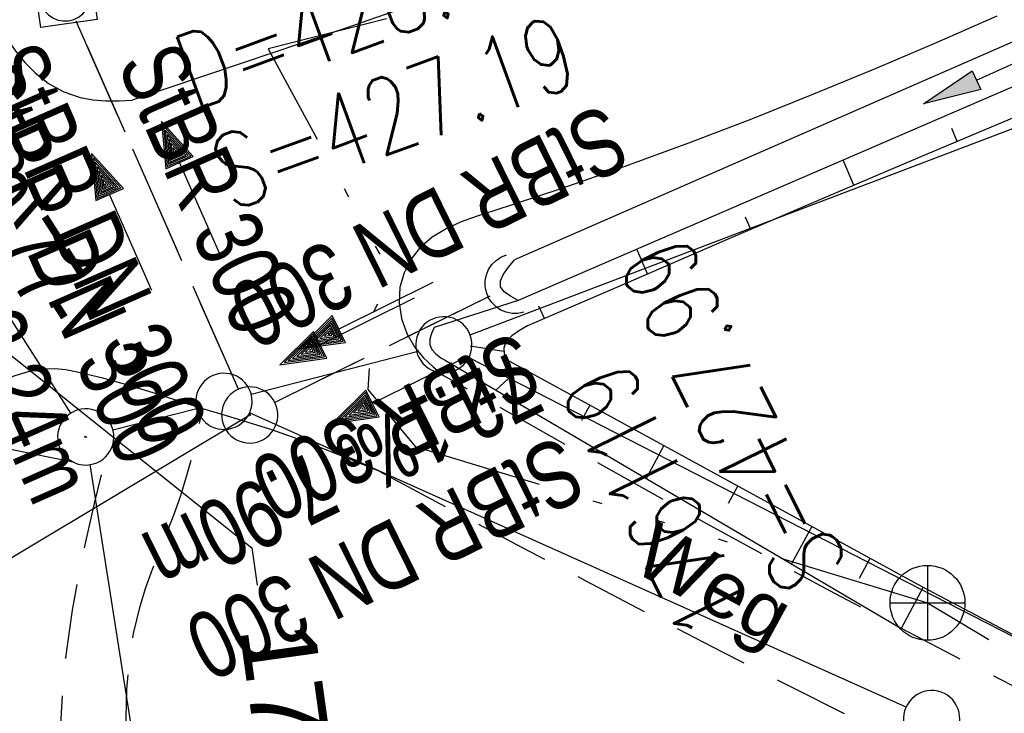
# Model space of a CAD drawing. Extents: x 508886 to 509272, y 449452 to 450225.
# Tile 33 of 46: x 509102 to 509128, y 450044 to 450062. Entities that reach past the tile are written whole.
import ezdxf
from ezdxf import colors
from ezdxf.entities.mleader import LeaderData, LeaderLine
from ezdxf.math import Vec2, Vec3

# ---------------------------------------------------------------- set-up
doc = ezdxf.new("R2010")
doc.units = 0
doc.header["$LTSCALE"] = 10
doc.header["$MEASUREMENT"] = 0
for name, pattern in [('ACAD_ISO14W100', [25.5, 12, -3, 0.5, -3, 0.5, -3, 0.5, -3]), ('AUSGEZOGEN', [0]), ('LT00', [0]), ('LT11', [0.3, 0.2, -0.1]), ('LT12', [0.4, 0.3, -0.1]), ('STRICHLINIE2', [0.375, 0.25, -0.125])]:
    doc.linetypes.add(name, pattern=pattern)
doc.layers.get('0').update_dxf_attribs({"linetype": 'LT00'})
for name, color, linetype in [('--EK_FBR', 250, 'LT00'), ('--EK_Halt-Pfeil', 4, 'LT00'), ('--EK_Haltung', 7, 'STRICHLINIE2'), ('--EK_Haltung-Text', 140, 'LT00'), ('--EK_Schacht-Text', 5, 'LT00'), ('--EL_DFK_AB_L', 21, 'LT00'), ('--EL_DFK_AB_P', 7, 'LT00'), ('--EL_Halt-Pfeil', 4, 'LT00'), ('--EL_Haltung', 182, 'STRICHLINIE2'), ('--EL_Haltung-Text', 182, 'LT00'), ('ABSTAND', 8, 'LT00'), ('DFK_AB_L', 21, 'LT00'), ('DFK_AB_P', 7, 'LT00'), ('DFK_GZPKT', 250, 'LT00'), ('DFK_KATASTER', 250, 'LT00'), ('DL', 182, 'LT12'), ('DL_PFEIL', 201, 'LT00'), ('DL_TEXT', 182, 'LT00'), ('FELDWEG_TEXT', 250, 'Continuous'), ('FESTPKT_TEXT_B', 211, 'LT00'), ('PFEIL', 140, 'AUSGEZOGEN'), ('TELEKOM', 210, 'ACAD_ISO14W100'), ('TELEKOM_TEXT', 210, 'Continuous'), ('V123_AFBR_BAB', 250, 'LT00'), ('V123_BOESCH', 250, 'LT00'), ('V123_BOSCHUNG', 250, 'LT00'), ('V123_ERDWEG', 250, 'LT11'), ('V123_FELDWEG', 250, 'LT11'), ('V123_GRABEN', 250, 'LT00'), ('V123_KA_MULD', 182, 'LT00'), ('V123_KA_PRUF', 182, 'LT00'), ('V123_UK_DURCH', 182, 'LT00')]:
    doc.layers.add(name, color=color, linetype=linetype)
doc.styles.add('Beschrift', font='ARIAL.TTF')
doc.styles.add('Haltungsbeschriftung', font='ARIAL.TTF', dxfattribs={"width": 0.75})
doc.styles.add('schachtbeschriftung', font='romans.shx', dxfattribs={"width": 0.75, "height": 2})
doc.styles.get("Standard").update_dxf_attribs({"font": 'ARIAL.TTF'})

# ---------------------------------------------------------------- blocks, each defined once
blk = doc.blocks.new('SYMB7010')
at = {"color": 0, "linetype": 'ByBlock'}
for points in [[(-0.031408, 0.499213), (-0.093728, 0.49134), (-0.15457, 0.475719), (-0.212975, 0.452595), (-0.268021, 0.422333), (-0.31884, 0.385411), (-0.36463, 0.342411), (-0.40467, 0.29401), (-0.438329, 0.240973), (-0.465074, 0.184136), (-0.484486, 0.124395), (-0.496256, 0.062692), (-0.5002, 0)], [(0.5002, 0), (0.496256, 0.062692), (0.484485, 0.124395), (0.465074, 0.184136), (0.438329, 0.240973), (0.40467, 0.29401), (0.36463, 0.342411), (0.31884, 0.385411), (0.268021, 0.422333), (0.212975, 0.452595), (0.15457, 0.475719), (0.093728, 0.49134), (0.031408, 0.499213), (-0.031408, 0.499213)], [(-0.5002, 0), (-0.496256, -0.062692), (-0.484486, -0.124395), (-0.465075, -0.184136), (-0.438329, -0.240973), (-0.404671, -0.29401), (-0.36463, -0.342411), (-0.31884, -0.385411), (-0.268021, -0.422333), (-0.212975, -0.452595), (-0.154571, -0.475719), (-0.093728, -0.49134), (-0.031408, -0.499213), (0.031408, -0.499213)], [(0.031408, -0.499213), (0.093728, -0.491341), (0.15457, -0.475719), (0.212975, -0.452595), (0.268021, -0.422333), (0.31884, -0.385411), (0.36463, -0.342411), (0.404671, -0.294011), (0.438329, -0.240974), (0.465075, -0.184136), (0.484486, -0.124395), (0.496256, -0.062692), (0.500201, 0)]]:
    blk.add_lwpolyline(points, dxfattribs=at)
blk = doc.blocks.new('SYMB0003')
at = {"color": 0, "linetype": 'ByBlock'}
for p, q in [((-0.015712, 0), (0.010166, 0.012015)), ((0, -0.021257), (-0.015712, 0)), ((0.010166, 0.012015), (0, -0.021257))]:
    blk.add_line(p, q, dxfattribs=at)
for points in [[(-0.031395, 0.499013), (-0.093691, 0.491144), (-0.154509, 0.475528), (-0.21289, 0.452414), (-0.267913, 0.422164), (-0.318712, 0.385257), (-0.364484, 0.342274), (-0.404509, 0.293893), (-0.438154, 0.240877), (-0.464888, 0.184062), (-0.484292, 0.124345), (-0.496058, 0.062667), (-0.5, 0)], [(0.5, 0), (0.496057, 0.062667), (0.484292, 0.124345), (0.464888, 0.184062), (0.438153, 0.240877), (0.404509, 0.293893), (0.364484, 0.342274), (0.318712, 0.385257), (0.267913, 0.422164), (0.21289, 0.452414), (0.154509, 0.475528), (0.093691, 0.491144), (0.031395, 0.499013), (-0.031395, 0.499013)], [(-0.5, 0), (-0.496058, -0.062667), (-0.484292, -0.124345), (-0.464888, -0.184062), (-0.438154, -0.240877), (-0.404509, -0.293893), (-0.364485, -0.342274), (-0.318712, -0.385257), (-0.267914, -0.422164), (-0.21289, -0.452414), (-0.154509, -0.475529), (-0.093691, -0.491144), (-0.031395, -0.499014), (0.031395, -0.499014)], [(0.031395, -0.499014), (0.093691, -0.491144), (0.154509, -0.475529), (0.21289, -0.452414), (0.267914, -0.422164), (0.318712, -0.385257), (0.364485, -0.342274), (0.404509, -0.293893), (0.438154, -0.240877), (0.464889, -0.184062), (0.484292, -0.124345), (0.496058, -0.062667), (0.5, 0)]]:
    blk.add_lwpolyline(points, dxfattribs=at)
blk = doc.blocks.new('Pfreil3')
at = {"layer": 'PFEIL'}
blk.add_hatch(color=256, dxfattribs=at).paths.add_polyline_path([(-1.549, 0.273), (-1.549, -0.273), (0, 0)])
for p, q in [((-1.549, -0.273), (-1.549, 0.273)), ((-1.549, 0.273), (0, 0)), ((-1.549, 0), (-4.831, 0)), ((0, 0), (-1.549, -0.273))]:
    blk.add_line(p, q, dxfattribs=at)
blk = doc.blocks.new('_None')
blk = doc.blocks.new('SYMB1210')
at = {"color": 0, "linetype": 'ByBlock'}
blk.add_line((0.018815, -0.179014), (0.055623, -0.17119), dxfattribs=at)
for points in [[(-0.2, -0.2), (-0.2, 0.2), (0.2, 0.2), (0.2, -0.2), (-0.2, -0.2)], [(0.018815, 0.179014), (-0.018815, 0.179014), (-0.055623, 0.17119), (-0.09, 0.155885), (-0.120444, 0.133766), (-0.145623, 0.105801), (-0.164438, 0.073213), (-0.176067, 0.037424), (-0.18, 0)], [(0.18, 0), (0.176067, 0.037424), (0.164438, 0.073213), (0.145623, 0.105801), (0.120444, 0.133766), (0.09, 0.155885), (0.055623, 0.17119), (0.018815, 0.179014)], [(-0.18, 0), (-0.176067, -0.037424), (-0.164438, -0.073213), (-0.145623, -0.105801), (-0.120444, -0.133766), (-0.09, -0.155885), (-0.055623, -0.17119), (-0.018815, -0.179014), (0.018815, -0.179014)], [(0.055623, -0.17119), (0.09, -0.155885), (0.120444, -0.133766), (0.145623, -0.105801), (0.164438, -0.073213), (0.176067, -0.037424), (0.18, 0)]]:
    blk.add_lwpolyline(points, dxfattribs=at)
blk = doc.blocks.new('SYMB1107')
at = {"color": 0, "linetype": 'ByBlock'}
for points in [[(-0.2, 0), (-0.196157, 0.039018), (-0.184776, 0.076537), (-0.166294, 0.111114), (-0.141421, 0.141421), (-0.111114, 0.166294), (-0.076537, 0.184776), (-0.039018, 0.196157), (0, 0.2)], [(0, 0.2), (0.039018, 0.196157), (0.076537, 0.184776), (0.111114, 0.166294), (0.141421, 0.141421), (0.166294, 0.111114), (0.184776, 0.076537), (0.196157, 0.039018), (0.2, 0)]]:
    blk.add_lwpolyline(points, dxfattribs=at)
blk = doc.blocks.new('SYMB0070')
at = {"color": 0, "linetype": 'ByBlock'}
for p, q in [((0.5, 0), (0.2, 0.1)), ((0.2, 0.1), (0.2, 0)), ((0.468, 0), (0.21, 0.086)), ((0.21, 0.086), (0.21, -0.086)), ((-0.5, 0), (0.2, 0)), ((0.21, -0.086), (0.468, 0)), ((0.22, -0.072), (0.437, 0)), ((0.23, -0.058), (0.405, 0)), ((0.24, -0.045), (0.374, 0)), ((0.342, 0), (0.25, 0.031)), ((0.25, 0.031), (0.25, -0.031)), ((0.25, -0.031), (0.342, 0)), ((0.26, -0.017), (0.31, 0)), ((0.27, -0.003), (0.279, 0))]:
    blk.add_line(p, q, dxfattribs=at)
for points in [[(0.437, 0), (0.22, 0.072), (0.22, -0.072)], [(0.2, 0), (0.2, -0.1), (0.5, 0)], [(0.405, 0), (0.23, 0.058), (0.23, -0.058)], [(0.374, 0), (0.24, 0.045), (0.24, -0.045)], [(0.31, 0), (0.26, 0.017), (0.26, -0.017)], [(0.279, 0), (0.27, 0.003), (0.27, -0.003)]]:
    blk.add_lwpolyline(points, dxfattribs=at)

msp = doc.modelspace()

# ---------------------------------------------------------------- linework, layer by layer
at = {"layer": '--EK_FBR'}
for points in [[(509143.294, 450074.319), (509141.188, 450073.45), (509139.075, 450072.598), (509136.956, 450071.759), (509134.834, 450070.93), (509132.708, 450070.109), (509130.58, 450069.292), (509128.018, 450068.312), (509125.455, 450067.336), (509122.89, 450066.367), (509120.32, 450065.409), (509117.747, 450064.463), (509115.168, 450063.533), (509112.582, 450062.621), (509110.685, 450061.966), (509108.786, 450061.319), (509106.884, 450060.678), (509104.981, 450060.04)], [(509100.183, 450064.531), (509100.476, 450063.883), (509100.779, 450063.239), (509101.1, 450062.604), (509101.449, 450061.982), (509101.651, 450061.657), (509101.87, 450061.343), (509102.111, 450061.048), (509102.38, 450060.776), (509102.75, 450060.489), (509103.158, 450060.261), (509103.594, 450060.108), (509103.933, 450060.047), (509104.279, 450060.024), (509104.629, 450060.026), (509104.981, 450060.04)], [(509128.057, 450062.28), (509126.439, 450061.57), (509124.811, 450060.875), (509123.169, 450060.196), (509121.511, 450059.534), (509119.831, 450058.891), (509118.127, 450058.268), (509116.396, 450057.666), (509114.632, 450057.088), (509114.193, 450056.946), (509113.765, 450056.791), (509113.358, 450056.608), (509112.985, 450056.38), (509112.658, 450056.094), (509112.417, 450055.783), (509112.236, 450055.428), (509112.128, 450055.044), (509112.105, 450054.626), (509112.167, 450054.21), (509112.308, 450053.812), (509112.516, 450053.452), (509112.751, 450053.171), (509113.018, 450052.919), (509113.301, 450052.682)], [(509111.572, 450050.132), (509110.855, 450050.426), (509110.135, 450050.714), (509109.411, 450050.989), (509108.68, 450051.244), (509108.078, 450051.436), (509107.473, 450051.619), (509106.868, 450051.802), (509106.202, 450052.012), (509105.537, 450052.225), (509104.87, 450052.43), (509104.196, 450052.619), (509103.512, 450052.782), (509103.213, 450052.839), (509102.915, 450052.871), (509102.556, 450052.856), (509102.2, 450052.789), (509101.847, 450052.682), (509101.496, 450052.55), (509101.145, 450052.404), (509097.941, 450051.425)]]:
    msp.add_lwpolyline(points, dxfattribs=at)
at = {"layer": '--EK_FBR', "linetype": 'LT11', "flags": 128}
for points in [[(509198.756, 450003.437), (509197.721, 450003.501), (509196.687, 450003.571), (509195.655, 450003.652), (509194.628, 450003.752), (509193.605, 450003.874), (509192.59, 450004.027), (509191.582, 450004.215), (509190.583, 450004.444), (509189.763, 450004.668), (509188.948, 450004.918), (509188.138, 450005.187), (509187.331, 450005.469), (509186.525, 450005.758), (509183.764, 450007.452), (509181.05, 450009.22), (509178.384, 450011.061), (509175.769, 450012.972), (509173.207, 450014.954), (509170.699, 450017.004), (509168.914, 450018.437), (509167.127, 450019.866), (509165.335, 450021.29), (509163.537, 450022.706), (509161.73, 450024.11), (509159.912, 450025.5), (509158.08, 450026.874), (509156.234, 450028.227), (509154.181, 450029.691), (509152.106, 450031.126), (509150.009, 450032.528), (509147.889, 450033.895), (509145.747, 450035.224), (509143.581, 450036.514), (509141.391, 450037.762), (509139.824, 450038.621), (509138.247, 450039.46), (509136.661, 450040.285), (509135.069, 450041.098), (509133.473, 450041.903), (509131.875, 450042.704), (509130.277, 450043.505), (509128.68, 450044.308), (509127.087, 450045.119), (509125.499, 450045.94), (509123.739, 450046.87), (509121.987, 450047.816), (509120.242, 450048.774), (509118.502, 450049.742), (509116.766, 450050.718), (509115.033, 450051.699), (509113.301, 450052.682)], [(509146.829, 449664.899), (509146.681, 449666.116), (509146.537, 449667.334), (509146.401, 449668.552), (509146.278, 449669.77), (509146.173, 449670.99), (509146.066, 449672.584), (509145.991, 449674.18), (509145.944, 449675.777), (509145.92, 449677.376), (509145.915, 449678.976), (509145.924, 449680.577), (509145.943, 449682.179), (509145.967, 449683.78), (509145.992, 449685.382), (509146.013, 449686.984), (509146.027, 449688.586), (509146.024, 449691.16), (509145.992, 449693.733), (509145.933, 449696.305), (509145.849, 449698.875), (509145.743, 449701.445), (509145.619, 449704.014), (509145.478, 449706.582), (509145.356, 449708.63), (509145.228, 449710.678), (509145.098, 449712.725), (509144.967, 449714.773), (509144.841, 449716.821), (509144.721, 449718.869), (509144.61, 449720.917), (509144.512, 449722.966), (509144.43, 449725.015), (509144.366, 449727.052), (509144.317, 449729.089), (509144.28, 449731.127), (509144.251, 449733.165), (509144.227, 449735.203), (509144.205, 449737.242), (509144.182, 449739.28), (509144.154, 449741.319), (509144.117, 449743.357), (509144.055, 449745.935), (509143.978, 449748.513), (509143.89, 449751.091), (509143.793, 449753.668), (509143.69, 449756.245), (509143.586, 449758.821), (509143.484, 449761.397), (509143.393, 449763.8), (509143.309, 449766.203), (509143.233, 449768.607), (509143.169, 449771.011), (509143.119, 449773.417), (509143.084, 449775.824), (509143.068, 449778.233), (509143.069, 449780.119), (509143.077, 449782.006), (509143.089, 449783.893), (509143.1, 449785.781), (509143.105, 449787.668), (509143.099, 449789.554), (509143.079, 449791.438), (509143.038, 449793.321), (509142.974, 449795.201), (509142.881, 449797.079), (509142.754, 449798.953), (509142.589, 449800.823), (509142.382, 449802.689), (509142.15, 449804.407), (509141.881, 449806.122), (509141.58, 449807.833), (509141.25, 449809.539), (509140.895, 449811.242), (509140.518, 449812.942), (509140.124, 449814.638), (509139.716, 449816.33), (509139.281, 449818.087), (509138.838, 449819.841), (509138.392, 449821.593), (509137.945, 449823.344), (509137.501, 449825.095), (509137.064, 449826.848), (509136.636, 449828.602), (509136.222, 449830.359), (509135.824, 449832.12), (509135.389, 449834.157), (509134.978, 449836.2), (509134.588, 449838.248), (509134.215, 449840.299), (509133.856, 449842.354), (509133.509, 449844.411), (509133.169, 449846.469), (509132.834, 449848.528), (509132.293, 449851.882), (509131.758, 449855.237), (509131.233, 449858.592), (509130.72, 449861.949), (509130.222, 449865.308), (509129.869, 449867.76), (509129.523, 449870.213), (509129.181, 449872.666), (509128.841, 449875.12), (509128.5, 449877.574), (509128.155, 449880.027), (509127.805, 449882.479), (509127.445, 449884.93), (509127.044, 449887.578), (509126.632, 449890.224), (509126.211, 449892.869), (509125.782, 449895.512), (509125.347, 449898.155), (509124.909, 449900.798), (509124.47, 449903.44), (509124.076, 449905.81), (509123.686, 449908.181), (509123.302, 449910.553), (509122.926, 449912.926), (509122.563, 449915.301), (509122.214, 449917.678), (509121.883, 449920.057), (509121.572, 449922.439), (509121.31, 449924.591), (509121.064, 449926.744), (509120.827, 449928.899), (509120.596, 449931.054), (509120.367, 449933.21), (509120.136, 449935.366), (509119.897, 449937.52), (509119.647, 449939.673), (509119.381, 449941.824), (509119.113, 449943.851), (509118.83, 449945.876), (509118.537, 449947.899), (509118.235, 449949.922), (509117.928, 449951.943), (509117.62, 449953.965), (509117.314, 449955.987), (509117.013, 449958.01), (509116.72, 449960.034), (509116.439, 449962.059), (509116.154, 449964.228), (509115.883, 449966.399), (509115.622, 449968.571), (509115.369, 449970.744), (509115.12, 449972.917), (509114.872, 449975.091), (509114.622, 449977.264), (509114.366, 449979.436), (509114.102, 449981.607), (509113.57, 449985.711), (509112.997, 449989.81), (509112.382, 449993.904), (509111.727, 449997.994), (509111.031, 450002.08), (509110.62, 450004.394), (509110.199, 450006.708), (509109.773, 450009.02), (509109.345, 450011.331), (509108.918, 450013.641), (509108.495, 450015.949), (509108.081, 450018.256), (509107.678, 450020.56), (509107.291, 450022.863), (509106.941, 450025.04), (509106.608, 450027.218), (509106.293, 450029.401), (509105.997, 450031.59), (509105.718, 450033.789), (509105.459, 450036.001), (509105.22, 450038.228), (509105, 450040.474), (509104.931, 450041.245), (509104.873, 450042.017), (509104.832, 450042.787), (509104.819, 450043.552), (509104.84, 450044.312), (509104.903, 450045.064), (509105.017, 450045.805), (509105.189, 450046.534), (509105.345, 450047.03), (509105.523, 450047.521), (509105.714, 450048.01), (509105.91, 450048.499), (509106.1, 450048.989), (509106.276, 450049.484), (509106.451, 450050.056), (509106.603, 450050.634), (509106.739, 450051.217), (509106.868, 450051.802)], [(509098.574, 450049.769), (509101.728, 450050.723), (509104.195, 450050.218), (509103.967, 450049.273), (509103.748, 450048.327), (509103.548, 450047.377), (509103.376, 450046.422), (509103.218, 450045.285), (509103.108, 450044.141), (509103.041, 450042.993), (509103.014, 450041.843), (509103.021, 450040.693), (509103.077, 450039.183), (509103.18, 450037.677), (509103.326, 450036.176), (509103.511, 450034.678), (509103.728, 450033.182), (509103.974, 450031.69), (509104.243, 450030.2), (509104.531, 450028.712), (509104.833, 450027.226), (509105.144, 450025.741), (509105.459, 450024.257), (509105.773, 450022.773), (509106.484, 450019.325), (509107.164, 450015.876), (509107.811, 450012.425), (509108.424, 450008.97), (509109.002, 450005.511), (509109.543, 450002.045), (509109.975, 449999.082), (509110.381, 449996.114), (509110.764, 449993.142), (509111.128, 449990.166), (509111.473, 449987.188), (509111.803, 449984.208), (509112.121, 449981.227), (509112.375, 449978.776), (509112.626, 449976.326), (509112.877, 449973.875), (509113.132, 449971.425), (509113.396, 449968.977), (509113.67, 449966.53), (509113.96, 449964.085), (509114.269, 449961.642), (509114.542, 449959.613), (509114.826, 449957.586), (509115.12, 449955.56), (509115.42, 449953.534), (509115.722, 449951.509), (509116.023, 449949.484), (509116.32, 449947.458), (509116.609, 449945.431), (509116.889, 449943.403), (509117.154, 449941.373), (509117.414, 449939.253), (509117.659, 449937.132), (509117.893, 449935.009), (509118.12, 449932.885), (509118.343, 449930.761), (509118.567, 449928.637), (509118.796, 449926.513), (509119.032, 449924.39), (509119.28, 449922.269), (509119.631, 449919.464), (509120.008, 449916.662), (509120.406, 449913.863), (509120.825, 449911.067), (509121.261, 449908.274), (509121.712, 449905.482), (509122.175, 449902.693), (509122.603, 449900.167), (509123.036, 449897.642), (509123.469, 449895.117), (509123.9, 449892.592), (509124.324, 449890.066), (509124.738, 449887.538), (509125.139, 449885.008), (509125.484, 449882.745), (509125.818, 449880.48), (509126.146, 449878.214), (509126.47, 449875.947), (509126.795, 449873.681), (509127.124, 449871.415), (509127.46, 449869.15), (509127.807, 449866.887), (509128.169, 449864.627), (509128.518, 449862.539), (509128.878, 449860.454), (509129.246, 449858.369), (509129.615, 449856.284), (509129.984, 449854.2), (509130.346, 449852.114), (509130.698, 449850.026), (509131.036, 449847.935), (509131.312, 449846.144), (509131.579, 449844.351), (509131.843, 449842.558), (509132.108, 449840.765), (509132.38, 449838.974), (509132.664, 449837.185), (509132.964, 449835.399), (509133.286, 449833.618), (509133.635, 449831.842), (509133.981, 449830.222), (509134.348, 449828.607), (509134.731, 449826.994), (509135.126, 449825.384), (509135.527, 449823.775), (509135.928, 449822.166), (509136.325, 449820.557), (509136.712, 449818.945), (509137.085, 449817.331), (509137.438, 449815.712), (509137.77, 449814.077), (509138.08, 449812.439), (509138.375, 449810.797), (509138.658, 449809.152), (509138.934, 449807.506), (509139.207, 449805.859), (509139.483, 449804.212), (509139.766, 449802.566), (509139.923, 449801.675), (509140.078, 449800.783), (509140.227, 449799.891), (509140.365, 449798.998), (509140.57, 449797.422), (509140.73, 449795.842), (509140.85, 449794.258), (509140.936, 449792.671), (509140.992, 449791.08), (509141.023, 449789.488), (509141.036, 449787.893), (509141.035, 449786.297), (509141.026, 449784.699), (509141.013, 449783.102), (509141.002, 449781.504), (509140.998, 449779.907), (509141.006, 449778.311), (509141.037, 449776.434), (509141.088, 449774.559), (509141.158, 449772.686), (509141.241, 449770.814), (509141.335, 449768.942), (509141.435, 449767.072), (509141.54, 449765.202), (509141.645, 449763.331), (509141.747, 449761.461), (509141.901, 449758.389), (509142.039, 449755.316), (509142.163, 449752.241), (509142.275, 449749.166), (509142.375, 449746.09), (509142.466, 449743.014), (509142.537, 449740.428), (509142.605, 449737.842), (509142.674, 449735.256), (509142.747, 449732.67), (509142.825, 449730.085), (509142.914, 449727.5), (509143.014, 449724.916), (509143.132, 449722.264), (509143.264, 449719.613), (509143.406, 449716.962), (509143.557, 449714.311), (509143.715, 449711.66), (509143.876, 449709.01), (509144.039, 449706.359), (509144.159, 449704.385), (509144.275, 449702.41), (509144.383, 449700.436), (509144.481, 449698.46), (509144.563, 449696.485), (509144.628, 449694.508), (509144.671, 449692.531), (509144.689, 449690.554), (509144.678, 449688.575), (509144.65, 449687.088), (509144.609, 449685.6), (509144.559, 449684.112), (509144.506, 449682.625), (509144.453, 449681.137), (509144.407, 449679.65), (509144.371, 449678.164), (509144.35, 449676.678), (509144.35, 449675.194), (509144.375, 449673.711), (509144.429, 449672.229), (509144.518, 449670.749), (509144.621, 449669.51), (509144.747, 449668.273), (509144.889, 449667.036), (509145.042, 449665.8), (509145.2, 449664.564)], [(509111.572, 450050.132), (509113.398, 450049.159), (509115.225, 450048.188), (509117.055, 450047.222), (509118.888, 450046.263), (509120.727, 450045.312), (509122.571, 450044.373), (509124.422, 450043.448), (509125.989, 450042.679), (509127.559, 450041.919), (509129.132, 450041.162), (509130.705, 450040.405), (509132.276, 450039.645), (509133.842, 450038.878), (509135.404, 450038.1), (509136.957, 450037.308), (509138.5, 450036.498), (509140.032, 450035.666), (509141.919, 450034.597), (509143.785, 450033.492), (509145.632, 450032.352), (509147.46, 450031.182), (509149.271, 450029.984), (509151.066, 450028.761), (509152.846, 450027.515), (509154.611, 450026.25), (509156.462, 450024.894), (509158.3, 450023.522), (509160.127, 450022.136), (509161.944, 450020.739), (509163.754, 450019.331), (509165.558, 450017.917), (509167.358, 450016.498), (509169.157, 450015.077), (509185.378, 450003.573), (509186.694, 450002.279), (509188.007, 450000.983), (509189.316, 449999.682), (509190.618, 449998.373), (509191.854, 449997.114), (509193.086, 449995.849), (509194.316, 449994.583), (509195.549, 449993.32), (509196.788, 449992.064), (509198.037, 449990.818), (509199.299, 449989.587), (509200.579, 449988.375), (509201.879, 449987.186), (509203.169, 449986.054)]]:
    msp.add_lwpolyline(points, dxfattribs=at)
at = {"layer": '--EK_Haltung'}
for p, q in [((509107.815, 450052.322), (509103.487, 450062.15)), ((509114.528, 450054.808), (509108.789, 450051.968))]:
    msp.add_line(p, q, dxfattribs=at)
at = {"layer": '--EK_Schacht-Text', "flags": 128}
msp.add_lwpolyline([(509109.43, 450036.087), (509091.524, 450027.721), (509086.83, 450038.89), (509108.117, 450051.636)], dxfattribs=at)
at = {"layer": '--EL_DFK_AB_L'}
for p, q in [((509098.344, 450059.497), (509103.337, 450051.681)), ((509113.064, 449991.99), (509103.858, 450050.309))]:
    msp.add_line(p, q, dxfattribs=at)
at = {"layer": '--EL_Haltung'}
for p, q in [((509107.815, 450052.322), (509103.487, 450062.15)), ((509114.528, 450054.808), (509108.789, 450051.968))]:
    msp.add_line(p, q, dxfattribs=at)
at = {"layer": 'DFK_AB_L'}
for p, q in [((509098.344, 450059.497), (509103.337, 450051.681)), ((509113.064, 449991.99), (509103.858, 450050.309))]:
    msp.add_line(p, q, dxfattribs=at)
at = {"layer": 'DFK_KATASTER'}
for p, q in [((509114.002, 450053.776), (509150.619, 450067.703)), ((509112.574, 450053.322), (509108.157, 450052.186)), ((509113.968, 450053.167), (509131.47, 450044.199)), ((509104.467, 450051.236), (509106.704, 450051.812)), ((509125.636, 450043.836), (509108.115, 450051.692))]:
    msp.add_line(p, q, dxfattribs=at)
at = {"layer": 'DL'}
for p, q in [((509107.815, 450052.322), (509103.487, 450062.15)), ((509114.528, 450054.808), (509108.789, 450051.968))]:
    msp.add_line(p, q, dxfattribs=at)
at = {"layer": 'TELEKOM', "ltscale": 0.05, "flags": 128}
msp.add_lwpolyline([(509111.769, 450062.208), (509108.612, 450061.414), (509111.902, 450055.346), (509111.395, 450054.335), (509111.269, 450052.312), (509112.534, 450050.795), (509126.209, 450046.62), (509160.918, 450025.87), (509189.658, 449997.502), (509202.691, 449989.477)], dxfattribs=at)
at = {"layer": 'TELEKOM_TEXT'}
for p, q in [((509126.209, 450047.62), (509126.209, 450045.62)), ((509125.209, 450046.62), (509127.209, 450046.62))]:
    msp.add_line(p, q, dxfattribs=at)
msp.add_circle((509126.209, 450046.62), 1, dxfattribs=at)
at = {"layer": 'V123_AFBR_BAB'}
for points in [[(509143.294, 450074.319), (509141.188, 450073.45), (509139.075, 450072.598), (509136.956, 450071.759), (509134.834, 450070.93), (509132.708, 450070.109), (509130.58, 450069.292), (509128.018, 450068.312), (509125.455, 450067.336), (509122.89, 450066.367), (509120.32, 450065.409), (509117.747, 450064.463), (509115.168, 450063.533), (509112.582, 450062.621), (509110.685, 450061.966), (509108.786, 450061.319), (509106.884, 450060.678), (509104.981, 450060.04)], [(509100.183, 450064.531), (509100.476, 450063.883), (509100.779, 450063.239), (509101.1, 450062.604), (509101.449, 450061.982), (509101.651, 450061.657), (509101.87, 450061.343), (509102.111, 450061.048), (509102.38, 450060.776), (509102.75, 450060.489), (509103.158, 450060.261), (509103.594, 450060.108), (509103.933, 450060.047), (509104.279, 450060.024), (509104.629, 450060.026), (509104.981, 450060.04)], [(509128.057, 450062.28), (509126.439, 450061.57), (509124.811, 450060.875), (509123.169, 450060.196), (509121.511, 450059.534), (509119.831, 450058.891), (509118.127, 450058.268), (509116.396, 450057.666), (509114.632, 450057.088), (509114.193, 450056.946), (509113.765, 450056.791), (509113.358, 450056.608), (509112.985, 450056.38), (509112.658, 450056.094), (509112.417, 450055.783), (509112.236, 450055.428), (509112.128, 450055.044), (509112.105, 450054.626), (509112.167, 450054.21), (509112.308, 450053.812), (509112.516, 450053.452), (509112.751, 450053.171), (509113.018, 450052.919), (509113.301, 450052.682)], [(509111.572, 450050.132), (509110.855, 450050.426), (509110.135, 450050.714), (509109.411, 450050.989), (509108.68, 450051.244), (509108.078, 450051.436), (509107.473, 450051.619), (509106.868, 450051.802), (509106.202, 450052.012), (509105.537, 450052.225), (509104.87, 450052.43), (509104.196, 450052.619), (509103.512, 450052.782), (509103.213, 450052.839), (509102.915, 450052.871), (509102.556, 450052.856), (509102.2, 450052.789), (509101.847, 450052.682), (509101.496, 450052.55), (509101.145, 450052.404), (509097.941, 450051.425)]]:
    msp.add_lwpolyline(points, dxfattribs=at)
at = {"layer": 'V123_BOESCH'}
for points in [[(509143.165, 450065.523), (509141.331, 450064.782), (509139.495, 450064.046), (509137.658, 450063.312), (509135.821, 450062.576), (509133.987, 450061.836), (509131.336, 450060.75), (509128.692, 450059.65), (509126.053, 450058.537), (509123.418, 450057.414), (509120.786, 450056.284), (509118.157, 450055.149), (509115.528, 450054.011)], [(509115.283, 450054.693), (509113.045, 450053.97), (509112.972, 450053.812), (509112.922, 450053.657), (509112.921, 450053.512), (509112.981, 450053.382), (509113.089, 450053.265), (509113.223, 450053.163), (509113.361, 450053.077), (509125.499, 450045.94)], [(509115.528, 450054.011), (509115.316, 450053.891), (509115.112, 450053.744), (509115.014, 450053.648), (509114.936, 450053.539), (509114.896, 450053.421), (509114.907, 450053.277), (509114.953, 450053.128), (509126.056, 450047.055), (509128.322, 450045.859), (509130.585, 450044.661), (509132.846, 450043.456), (509135.102, 450042.241), (509137.35, 450041.015), (509139.591, 450039.772), (509141.821, 450038.511), (509144.01, 450037.245)]]:
    msp.add_lwpolyline(points, dxfattribs=at)
at = {"layer": 'V123_BOSCHUNG'}
for p, q in [((509127.004, 450058.939), (509126.86, 450059.285)), ((509124.245, 450057.768), (509123.959, 450058.441)), ((509121.49, 450056.587), (509121.347, 450056.919)), ((509118.738, 450055.4), (509118.447, 450056.06)), ((509115.984, 450054.209), (509115.839, 450054.539)), ((509114.897, 450053.33), (509114, 450053.471)), ((509115.354, 450052.909), (509114.688, 450052.297)), ((509117.198, 450051.9), (509116.977, 450051.491)), ((509119.172, 450050.821), (509118.696, 450049.94)), ((509121.146, 450049.741), (509120.891, 450049.27)), ((509123.12, 450048.661), (509122.578, 450047.658)), ((509124.671, 450047.805), (509124.383, 450047.272)), ((509126.093, 450047.036), (509125.511, 450045.933))]:
    msp.add_line(p, q, dxfattribs=at)
at = {"layer": 'V123_ERDWEG', "flags": 128}
for points in [[(509146.829, 449664.899), (509146.681, 449666.116), (509146.537, 449667.334), (509146.401, 449668.552), (509146.278, 449669.77), (509146.173, 449670.99), (509146.066, 449672.584), (509145.991, 449674.18), (509145.944, 449675.777), (509145.92, 449677.376), (509145.915, 449678.976), (509145.924, 449680.577), (509145.943, 449682.179), (509145.967, 449683.78), (509145.992, 449685.382), (509146.013, 449686.984), (509146.027, 449688.586), (509146.024, 449691.16), (509145.992, 449693.733), (509145.933, 449696.305), (509145.849, 449698.875), (509145.743, 449701.445), (509145.619, 449704.014), (509145.478, 449706.582), (509145.356, 449708.63), (509145.228, 449710.678), (509145.098, 449712.725), (509144.967, 449714.773), (509144.841, 449716.821), (509144.721, 449718.869), (509144.61, 449720.917), (509144.512, 449722.966), (509144.43, 449725.015), (509144.366, 449727.052), (509144.317, 449729.089), (509144.28, 449731.127), (509144.251, 449733.165), (509144.227, 449735.203), (509144.205, 449737.242), (509144.182, 449739.28), (509144.154, 449741.319), (509144.117, 449743.357), (509144.055, 449745.935), (509143.978, 449748.513), (509143.89, 449751.091), (509143.793, 449753.668), (509143.69, 449756.245), (509143.586, 449758.821), (509143.484, 449761.397), (509143.393, 449763.8), (509143.309, 449766.203), (509143.233, 449768.607), (509143.169, 449771.011), (509143.119, 449773.417), (509143.084, 449775.824), (509143.068, 449778.233), (509143.069, 449780.119), (509143.077, 449782.006), (509143.089, 449783.893), (509143.1, 449785.781), (509143.105, 449787.668), (509143.099, 449789.554), (509143.079, 449791.438), (509143.038, 449793.321), (509142.974, 449795.201), (509142.881, 449797.079), (509142.754, 449798.953), (509142.589, 449800.823), (509142.382, 449802.689), (509142.15, 449804.407), (509141.881, 449806.122), (509141.58, 449807.833), (509141.25, 449809.539), (509140.895, 449811.242), (509140.518, 449812.942), (509140.124, 449814.638), (509139.716, 449816.33), (509139.281, 449818.087), (509138.838, 449819.841), (509138.392, 449821.593), (509137.945, 449823.344), (509137.501, 449825.095), (509137.064, 449826.848), (509136.636, 449828.602), (509136.222, 449830.359), (509135.824, 449832.12), (509135.389, 449834.157), (509134.978, 449836.2), (509134.588, 449838.248), (509134.215, 449840.299), (509133.856, 449842.354), (509133.509, 449844.411), (509133.169, 449846.469), (509132.834, 449848.528), (509132.293, 449851.882), (509131.758, 449855.237), (509131.233, 449858.592), (509130.72, 449861.949), (509130.222, 449865.308), (509129.869, 449867.76), (509129.523, 449870.213), (509129.181, 449872.666), (509128.841, 449875.12), (509128.5, 449877.574), (509128.155, 449880.027), (509127.805, 449882.479), (509127.445, 449884.93), (509127.044, 449887.578), (509126.632, 449890.224), (509126.211, 449892.869), (509125.782, 449895.512), (509125.347, 449898.155), (509124.909, 449900.798), (509124.47, 449903.44), (509124.076, 449905.81), (509123.686, 449908.181), (509123.302, 449910.553), (509122.926, 449912.926), (509122.563, 449915.301), (509122.214, 449917.678), (509121.883, 449920.057), (509121.572, 449922.439), (509121.31, 449924.591), (509121.064, 449926.744), (509120.827, 449928.899), (509120.596, 449931.054), (509120.367, 449933.21), (509120.136, 449935.366), (509119.897, 449937.52), (509119.647, 449939.673), (509119.381, 449941.824), (509119.113, 449943.851), (509118.83, 449945.876), (509118.537, 449947.899), (509118.235, 449949.922), (509117.928, 449951.943), (509117.62, 449953.965), (509117.314, 449955.987), (509117.013, 449958.01), (509116.72, 449960.034), (509116.439, 449962.059), (509116.154, 449964.228), (509115.883, 449966.399), (509115.622, 449968.571), (509115.369, 449970.744), (509115.12, 449972.917), (509114.872, 449975.091), (509114.622, 449977.264), (509114.366, 449979.436), (509114.102, 449981.607), (509113.57, 449985.711), (509112.997, 449989.81), (509112.382, 449993.904), (509111.727, 449997.994), (509111.031, 450002.08), (509110.62, 450004.394), (509110.199, 450006.708), (509109.773, 450009.02), (509109.345, 450011.331), (509108.918, 450013.641), (509108.495, 450015.949), (509108.081, 450018.256), (509107.678, 450020.56), (509107.291, 450022.863), (509106.941, 450025.04), (509106.608, 450027.218), (509106.293, 450029.401), (509105.997, 450031.59), (509105.718, 450033.789), (509105.459, 450036.001), (509105.22, 450038.228), (509105, 450040.474), (509104.931, 450041.245), (509104.873, 450042.017), (509104.832, 450042.787), (509104.819, 450043.552), (509104.84, 450044.312), (509104.903, 450045.064), (509105.017, 450045.805), (509105.189, 450046.534), (509105.345, 450047.03), (509105.523, 450047.521), (509105.714, 450048.01), (509105.91, 450048.499), (509106.1, 450048.989), (509106.276, 450049.484), (509106.451, 450050.056), (509106.603, 450050.634), (509106.739, 450051.217), (509106.868, 450051.802)], [(509098.574, 450049.769), (509101.728, 450050.723), (509104.195, 450050.218), (509103.967, 450049.273), (509103.748, 450048.327), (509103.548, 450047.377), (509103.376, 450046.422), (509103.218, 450045.285), (509103.108, 450044.141), (509103.041, 450042.993), (509103.014, 450041.843), (509103.021, 450040.693), (509103.077, 450039.183), (509103.18, 450037.677), (509103.326, 450036.176), (509103.511, 450034.678), (509103.728, 450033.182), (509103.974, 450031.69), (509104.243, 450030.2), (509104.531, 450028.712), (509104.833, 450027.226), (509105.144, 450025.741), (509105.459, 450024.257), (509105.773, 450022.773), (509106.484, 450019.325), (509107.164, 450015.876), (509107.811, 450012.425), (509108.424, 450008.97), (509109.002, 450005.511), (509109.543, 450002.045), (509109.975, 449999.082), (509110.381, 449996.114), (509110.764, 449993.142), (509111.128, 449990.166), (509111.473, 449987.188), (509111.803, 449984.208), (509112.121, 449981.227), (509112.375, 449978.776), (509112.626, 449976.326), (509112.877, 449973.875), (509113.132, 449971.425), (509113.396, 449968.977), (509113.67, 449966.53), (509113.96, 449964.085), (509114.269, 449961.642), (509114.542, 449959.613), (509114.826, 449957.586), (509115.12, 449955.56), (509115.42, 449953.534), (509115.722, 449951.509), (509116.023, 449949.484), (509116.32, 449947.458), (509116.609, 449945.431), (509116.889, 449943.403), (509117.154, 449941.373), (509117.414, 449939.253), (509117.659, 449937.132), (509117.893, 449935.009), (509118.12, 449932.885), (509118.343, 449930.761), (509118.567, 449928.637), (509118.796, 449926.513), (509119.032, 449924.39), (509119.28, 449922.269), (509119.631, 449919.464), (509120.008, 449916.662), (509120.406, 449913.863), (509120.825, 449911.067), (509121.261, 449908.274), (509121.712, 449905.482), (509122.175, 449902.693), (509122.603, 449900.167), (509123.036, 449897.642), (509123.469, 449895.117), (509123.9, 449892.592), (509124.324, 449890.066), (509124.738, 449887.538), (509125.139, 449885.008), (509125.484, 449882.745), (509125.818, 449880.48), (509126.146, 449878.214), (509126.47, 449875.947), (509126.795, 449873.681), (509127.124, 449871.415), (509127.46, 449869.15), (509127.807, 449866.887), (509128.169, 449864.627), (509128.518, 449862.539), (509128.878, 449860.454), (509129.246, 449858.369), (509129.615, 449856.284), (509129.984, 449854.2), (509130.346, 449852.114), (509130.698, 449850.026), (509131.036, 449847.935), (509131.312, 449846.144), (509131.579, 449844.351), (509131.843, 449842.558), (509132.108, 449840.765), (509132.38, 449838.974), (509132.664, 449837.185), (509132.964, 449835.399), (509133.286, 449833.618), (509133.635, 449831.842), (509133.981, 449830.222), (509134.348, 449828.607), (509134.731, 449826.994), (509135.126, 449825.384), (509135.527, 449823.775), (509135.928, 449822.166), (509136.325, 449820.557), (509136.712, 449818.945), (509137.085, 449817.331), (509137.438, 449815.712), (509137.77, 449814.077), (509138.08, 449812.439), (509138.375, 449810.797), (509138.658, 449809.152), (509138.934, 449807.506), (509139.207, 449805.859), (509139.483, 449804.212), (509139.766, 449802.566), (509139.923, 449801.675), (509140.078, 449800.783), (509140.227, 449799.891), (509140.365, 449798.998), (509140.57, 449797.422), (509140.73, 449795.842), (509140.85, 449794.258), (509140.936, 449792.671), (509140.992, 449791.08), (509141.023, 449789.488), (509141.036, 449787.893), (509141.035, 449786.297), (509141.026, 449784.699), (509141.013, 449783.102), (509141.002, 449781.504), (509140.998, 449779.907), (509141.006, 449778.311), (509141.037, 449776.434), (509141.088, 449774.559), (509141.158, 449772.686), (509141.241, 449770.814), (509141.335, 449768.942), (509141.435, 449767.072), (509141.54, 449765.202), (509141.645, 449763.331), (509141.747, 449761.461), (509141.901, 449758.389), (509142.039, 449755.316), (509142.163, 449752.241), (509142.275, 449749.166), (509142.375, 449746.09), (509142.466, 449743.014), (509142.537, 449740.428), (509142.605, 449737.842), (509142.674, 449735.256), (509142.747, 449732.67), (509142.825, 449730.085), (509142.914, 449727.5), (509143.014, 449724.916), (509143.132, 449722.264), (509143.264, 449719.613), (509143.406, 449716.962), (509143.557, 449714.311), (509143.715, 449711.66), (509143.876, 449709.01), (509144.039, 449706.359), (509144.159, 449704.385), (509144.275, 449702.41), (509144.383, 449700.436), (509144.481, 449698.46), (509144.563, 449696.485), (509144.628, 449694.508), (509144.671, 449692.531), (509144.689, 449690.554), (509144.678, 449688.575), (509144.65, 449687.088), (509144.609, 449685.6), (509144.559, 449684.112), (509144.506, 449682.625), (509144.453, 449681.137), (509144.407, 449679.65), (509144.371, 449678.164), (509144.35, 449676.678), (509144.35, 449675.194), (509144.375, 449673.711), (509144.429, 449672.229), (509144.518, 449670.749), (509144.621, 449669.51), (509144.747, 449668.273), (509144.889, 449667.036), (509145.042, 449665.8), (509145.2, 449664.564)]]:
    msp.add_lwpolyline(points, dxfattribs=at)
at = {"layer": 'V123_FELDWEG', "flags": 128}
for points in [[(509198.756, 450003.437), (509197.721, 450003.501), (509196.687, 450003.571), (509195.655, 450003.652), (509194.628, 450003.752), (509193.605, 450003.874), (509192.59, 450004.027), (509191.582, 450004.215), (509190.583, 450004.444), (509189.763, 450004.668), (509188.948, 450004.918), (509188.138, 450005.187), (509187.331, 450005.469), (509186.525, 450005.758), (509183.764, 450007.452), (509181.05, 450009.22), (509178.384, 450011.061), (509175.769, 450012.972), (509173.207, 450014.954), (509170.699, 450017.004), (509168.914, 450018.437), (509167.127, 450019.866), (509165.335, 450021.29), (509163.537, 450022.706), (509161.73, 450024.11), (509159.912, 450025.5), (509158.08, 450026.874), (509156.234, 450028.227), (509154.181, 450029.691), (509152.106, 450031.126), (509150.009, 450032.528), (509147.889, 450033.895), (509145.747, 450035.224), (509143.581, 450036.514), (509141.391, 450037.762), (509139.824, 450038.621), (509138.247, 450039.46), (509136.661, 450040.285), (509135.069, 450041.098), (509133.473, 450041.903), (509131.875, 450042.704), (509130.277, 450043.505), (509128.68, 450044.308), (509127.087, 450045.119), (509125.499, 450045.94), (509123.739, 450046.87), (509121.987, 450047.816), (509120.242, 450048.774), (509118.502, 450049.742), (509116.766, 450050.718), (509115.033, 450051.699), (509113.301, 450052.682)], [(509111.572, 450050.132), (509113.398, 450049.159), (509115.225, 450048.188), (509117.055, 450047.222), (509118.888, 450046.263), (509120.727, 450045.312), (509122.571, 450044.373), (509124.422, 450043.448), (509125.989, 450042.679), (509127.559, 450041.919), (509129.132, 450041.162), (509130.705, 450040.405), (509132.276, 450039.645), (509133.842, 450038.878), (509135.404, 450038.1), (509136.957, 450037.308), (509138.5, 450036.498), (509140.032, 450035.666), (509141.919, 450034.597), (509143.785, 450033.492), (509145.632, 450032.352), (509147.46, 450031.182), (509149.271, 450029.984), (509151.066, 450028.761), (509152.846, 450027.515), (509154.611, 450026.25), (509156.462, 450024.894), (509158.3, 450023.522), (509160.127, 450022.136), (509161.944, 450020.739), (509163.754, 450019.331), (509165.558, 450017.917), (509167.358, 450016.498), (509169.157, 450015.077), (509185.378, 450003.573), (509186.694, 450002.279), (509188.007, 450000.983), (509189.316, 449999.682), (509190.618, 449998.373), (509191.854, 449997.114), (509193.086, 449995.849), (509194.316, 449994.583), (509195.549, 449993.32), (509196.788, 449992.064), (509198.037, 449990.818), (509199.299, 449989.587), (509200.579, 449988.375), (509201.879, 449987.186), (509203.169, 449986.054)]]:
    msp.add_lwpolyline(points, dxfattribs=at)
at = {"layer": 'V123_GRABEN'}
for points in [[(509143.589, 450068.387), (509133.23, 450063.675), (509115.185, 450055.775)], [(509143.999, 450067.476), (509133.654, 450062.628), (509115.283, 450054.693)], [(509115.283, 450054.693), (509115.08, 450054.804), (509114.912, 450054.924), (509114.814, 450055.058), (509114.811, 450055.216), (509114.891, 450055.393), (509115.024, 450055.581), (509115.185, 450055.775)]]:
    msp.add_lwpolyline(points, dxfattribs=at)

# ---------------------------------------------------------------- block references
at = {"layer": '--EK_Halt-Pfeil', "yscale": 4, "zscale": 4}
for p, xscale, rotation in [((509106.566, 450057.639), 3.999999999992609, 113.7651200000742), ((509111.215, 450054.285), 4.000000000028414, 206.3342100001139)]:
    msp.add_blockref('SYMB0070', p, dxfattribs=dict(at, xscale=xscale, rotation=rotation))
at = {"layer": '--EL_DFK_AB_P', "xscale": 1.500000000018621, "yscale": 1.5, "zscale": 1.5, "rotation": 264.7377099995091}
msp.add_blockref('SYMB0003', (509103.74, 450051.049), dxfattribs=at)
at = {"layer": '--EL_Halt-Pfeil', "yscale": 4, "zscale": 4}
for p, xscale, rotation in [((509106.566, 450057.639), 3.999999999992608, 113.7651200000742), ((509112.112, 450052.297), 4.000000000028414, 206.3342100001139)]:
    msp.add_blockref('SYMB0070', p, dxfattribs=dict(at, xscale=xscale, rotation=rotation))
at = {"layer": 'DFK_AB_P', "xscale": 1.500000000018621, "yscale": 1.5, "zscale": 1.5, "rotation": 264.7377099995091}
msp.add_blockref('SYMB0003', (509103.74, 450051.049), dxfattribs=at)
at = {"layer": 'DFK_GZPKT', "xscale": 1.500000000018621, "yscale": 1.5, "zscale": 1.5, "rotation": 264.7377099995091}
for p in [(509113.3, 450053.509), (509107.43, 450051.999), (509126.32, 450043.529)]:
    msp.add_blockref('SYMB7010', p, dxfattribs=at)
at = {"layer": 'DL_PFEIL', "yscale": 4, "zscale": 4}
for p, xscale, rotation in [((509104.7, 450056.788), 3.999999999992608, 113.7651200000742), ((509110.713, 450053.864), 4.000000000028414, 206.3342100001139)]:
    msp.add_blockref('SYMB0070', p, dxfattribs=dict(at, xscale=xscale, rotation=rotation))
at = {"layer": 'PFEIL', "rotation": 204.2173138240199}
msp.add_blockref('Pfreil3', (509126.105, 450059.938), dxfattribs=at)
at = {"layer": 'V123_KA_MULD', "xscale": 3.8, "yscale": 3.8, "zscale": 3.8, "rotation": 277.95061}
msp.add_blockref('SYMB1210', (509103.185, 450062.837), dxfattribs=at)
at = {"layer": 'V123_KA_PRUF', "xscale": 1.5, "yscale": 1.5, "zscale": 1.5, "rotation": 277.95061}
msp.add_blockref('SYMB0003', (509108.117, 450051.636), dxfattribs=at)
at = {"layer": 'V123_UK_DURCH', "xscale": 3.999999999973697, "yscale": 3.999999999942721, "zscale": 4, "rotation": 106.7666874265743}
msp.add_blockref('SYMB1107', (509115.2, 450055.142), dxfattribs=at)

# ---------------------------------------------------------------- texts
at = {"layer": '--EK_Haltung-Text', "style": 'Haltungsbeschriftung', "width": 0.75}
for s, rotation, p in [('StBR DN 300', -66.2349, (509100.158, 450060.523)), ('6.5‰ 12.24m', -66.2349, (509097.815, 450059.491)), ('72.1‰ 7.90m', -153.6658, (509115.266, 450053.413)), ('StBR DN 300', -153.6658, (509116.402, 450051.119))]:
    msp.add_text(s, height=1.8, rotation=rotation, dxfattribs=at).set_placement(p)
at = {"layer": '--EK_Schacht-Text', "style": 'schachtbeschriftung', "width": 0.75}
for s, rotation, p in [('D=428.19', 20.0297, (509106.624, 450059.763)), ('S=427.19', 20.0297, (509107.61, 450057.057)), ('S=427.99', -243.6658, (509124.131, 450047.603)), ('176119', -243.6658, (509121.55, 450046.325))]:
    msp.add_text(s, height=2, rotation=rotation, dxfattribs=at).set_placement(p)
at = {"layer": '--EL_Haltung-Text', "style": 'Haltungsbeschriftung', "width": 0.75}
for rotation, p in [(-66.2349, (509100.825, 450061.025)), (-153.6658, (509117.584, 450059.976))]:
    msp.add_text('StBR DN 300', height=1.8, rotation=rotation, dxfattribs=at).set_placement(p)
at = {"layer": 'ABSTAND', "width": 0.75}
msp.add_text('-10.77-', height=1.8, rotation=-57.43, dxfattribs=at).set_placement((509099.412, 450058.833))
at = {"layer": 'DL_TEXT', "style": 'Haltungsbeschriftung', "width": 0.75}
for rotation, p in [(-66.2349, (509104.563, 450061.008)), (-153.6658, (509115.243, 450053.902))]:
    msp.add_text('StBR 300', height=1.8, rotation=rotation, dxfattribs=at).set_placement(p)
at = {"layer": 'FELDWEG_TEXT', "insert": (509118.04, 450047.116), "char_height": 1.5, "attachment_point": 7, "rotation": 331.6348, "style": 'Beschrift'}
msp.add_mtext('Weg', dxfattribs=at)

# ---------------------------------------------------------------- leaders
at = {"layer": 'FESTPKT_TEXT_B'}
ml = msp.add_multileader_mtext('Standard', dxfattribs=at)
ml.set_content('{\\H0.09x;\\P\\H11.111x; 17650 \\~\\P\\H0.09x;   }', color=256)
ml.set_leader_properties(color=256, linetype='ByLayer', lineweight=-1)
ml.set_arrow_properties(name='NONE')
ml.build(insert=Vec2(0, 0))
ml.multileader.update_dxf_attribs({"has_text_frame": 1, "text_left_attachment_type": 2, "text_right_attachment_type": 2, "dogleg_length": 1, "arrow_head_size": 0.18})
ctx = ml.context
ctx.base_point, ctx.char_height, ctx.arrow_head_size, ctx.landing_gap_size, ctx.plane_origin, ctx.plane_x_axis, ctx.plane_y_axis = Vec3(509108.314, 450047.096), 2, 0.18, 0.3, Vec3(509075.781, 450124.999), Vec3(0.138319, -0.990388), Vec3(0.990388, 0.138319)
ctx.left_attachment, ctx.right_attachment = 2, 2
notes = []
notes.append((ctx, [(0, (1, 1, 0), (509108.175, 450048.086), (0.138319, -0.990388), 1, [(0, [(509096.582, 450057.346)], 0, [])])]))
ctx.mtext.insert, ctx.mtext.text_direction, ctx.mtext.rotation, ctx.mtext.line_spacing_factor, ctx.mtext.flow_direction = Vec3(509109.917, 450047.017), Vec3(0.138319, -0.990388), 4.851153, 0.7, 5
for ctx, leaders in notes:
    for number, flags, end, landing, length, lines in leaders:
        leader = LeaderData()
        leader.index, (leader.has_last_leader_line, leader.has_dogleg_vector, leader.attachment_direction) = number, flags
        leader.last_leader_point, leader.dogleg_vector, leader.dogleg_length = Vec3(end), Vec3(landing), length
        for number, points, colour, breaks in lines:
            line = LeaderLine()
            line.index, line.vertices, line.color, line.breaks = number, Vec3.list(points), colors.encode_raw_color(colour), breaks
            leader.lines.append(line)
        ctx.leaders.append(leader)

doc.saveas('drawing.dxf')
